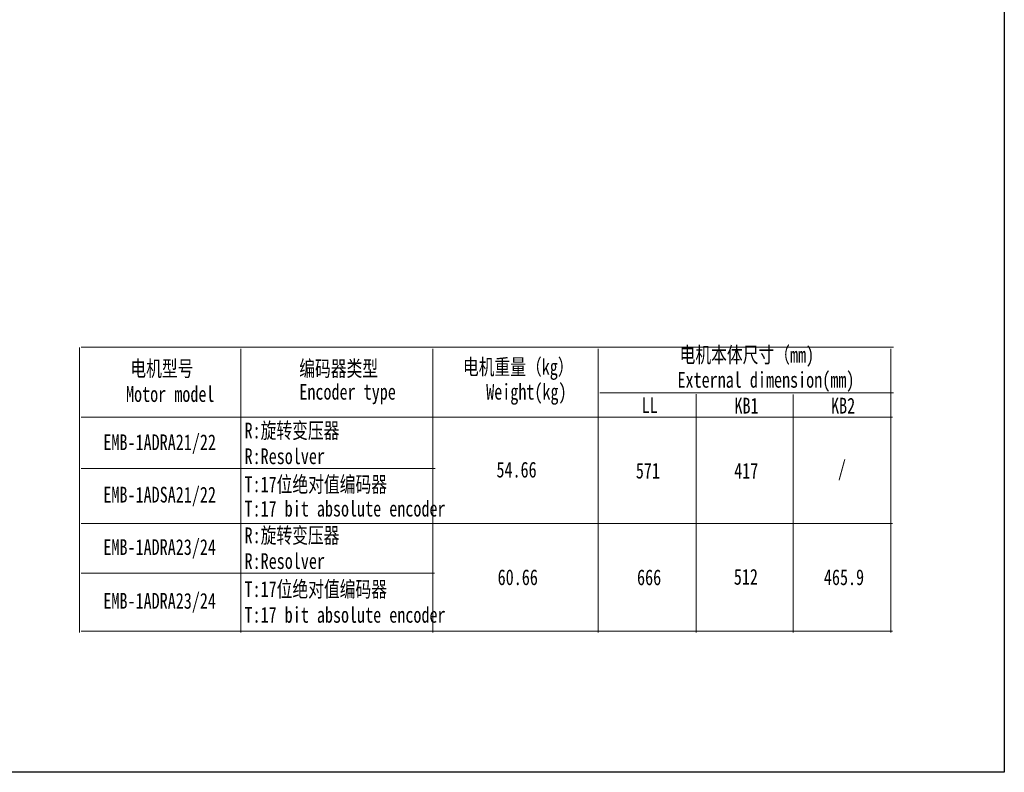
# Model space of a CAD drawing. Header units: millimetres. Extents: x 0 to 16.2, y 0 to 11.1.
# Tile 2 of 5: x 8.9 to 16.2, y 0 to 5.6. Entities that reach past the tile are written whole.
import ezdxf

# ---------------------------------------------------------------- set-up
doc = ezdxf.new("R2010")
doc.units = ezdxf.units.MM
doc.styles.add('PDF 汉仪长仿宋体', font='hyswlongfangsong.ttf')

msp = doc.modelspace()

# ---------------------------------------------------------------- linework, layer by layer
for p, q in [((16.1911, 11.1447), (16.1911, 0.0279)), ((16.1911, 0.0279), (-0.023, 0.0279))]:
    msp.add_line(p, q)
at = {"color": 7, "lineweight": 0}
for points in [[(9.3629, 3.1657), (9.3629, 1.0612)], [(9.3751, 3.1677), (15.372, 3.1677)], [(10.555, 3.1555), (10.555, 1.0612)], [(13.1937, 3.1555), (13.1937, 1.0612)], [(15.3536, 3.1555), (15.3536, 1.0612)], [(13.2058, 2.8316), (15.372, 2.8316)], [(13.9171, 2.8195), (13.9171, 1.0613)], [(9.3751, 2.2714), (11.9895, 2.2714)]]:
    msp.add_lwpolyline(points, dxfattribs=at)
at = {"color": 7, "lineweight": 5}
for points in [[(11.9731, 3.1548), (11.9731, 1.0612)], [(14.6322, 2.8182), (14.6322, 1.0612)], [(9.3751, 2.6502), (15.3648, 2.6502)], [(9.3751, 1.8659), (15.3648, 1.8659)], [(9.3751, 1.4992), (11.9841, 1.4992)], [(9.3751, 1.0714), (15.3648, 1.0714)]]:
    msp.add_lwpolyline(points, dxfattribs=at)

# ---------------------------------------------------------------- texts
at = {"color": 7, "attachment_point": 4, "style": 'PDF 汉仪长仿宋体'}
for s, insert, char_height in [('电机本体尺寸（mm)', (13.794, 3.0955), 0.11637), ('电机型号', (9.7391, 3.0038), 0.11637), ('编码器类型', (10.986, 3.004), 0.11637), ('电机重量（kg）', (12.1945, 3.0028), 0.11637), ('External dimension(mm)', (13.7783, 2.9111), 0.116374), ('Motor model', (9.7072, 2.8205), 0.116374), ('Encoder type', (10.9867, 2.8212), 0.116374), ('Weight(kg)', (12.3661, 2.8195), 0.11637), ('LL', (13.5142, 2.7396), 0.11637), ('KB1', (14.199, 2.7359), 0.11637), ('KB2', (14.9122, 2.7359), 0.11637), ('R:旋转变压器', (10.5822, 2.5456), 0.11637), ('EMB-1ADRA21/22', (9.54, 2.4513), 0.116374), ('R:Resolver', (10.5822, 2.3612), 0.11637), ('54.66', (12.4418, 2.2623), 0.11637), ('571', (13.4708, 2.255), 0.11637), ('417', (14.1969, 2.255), 0.11637), ('/', (14.9629, 2.2578), 0.1164), ('T:17位绝对值编码器', (10.5818, 2.1484), 0.116374), ('EMB-1ADSA21/22', (9.54, 2.0643), 0.116374), ('T:17 bit absolute encoder', (10.5818, 1.9741), 0.116374), ('R:旋转变压器', (10.5822, 1.7715), 0.11637), ('EMB-1ADRA23/24', (9.54, 1.6772), 0.116374), ('R:Resolver', (10.5822, 1.5871), 0.11637), ('60.66', (12.4508, 1.4679), 0.11637), ('666', (13.4798, 1.4671), 0.11637), ('512', (14.1942, 1.4707), 0.11637), ('465.9', (14.8592, 1.4679), 0.11637), ('T:17位绝对值编码器', (10.5818, 1.3743), 0.116374), ('EMB-1ADRA23/24', (9.54, 1.28), 0.116374), ('T:17 bit absolute encoder', (10.5818, 1.1898), 0.116374)]:
    msp.add_mtext(s, dxfattribs=dict(at, insert=insert, char_height=char_height))

doc.saveas('drawing.dxf')
